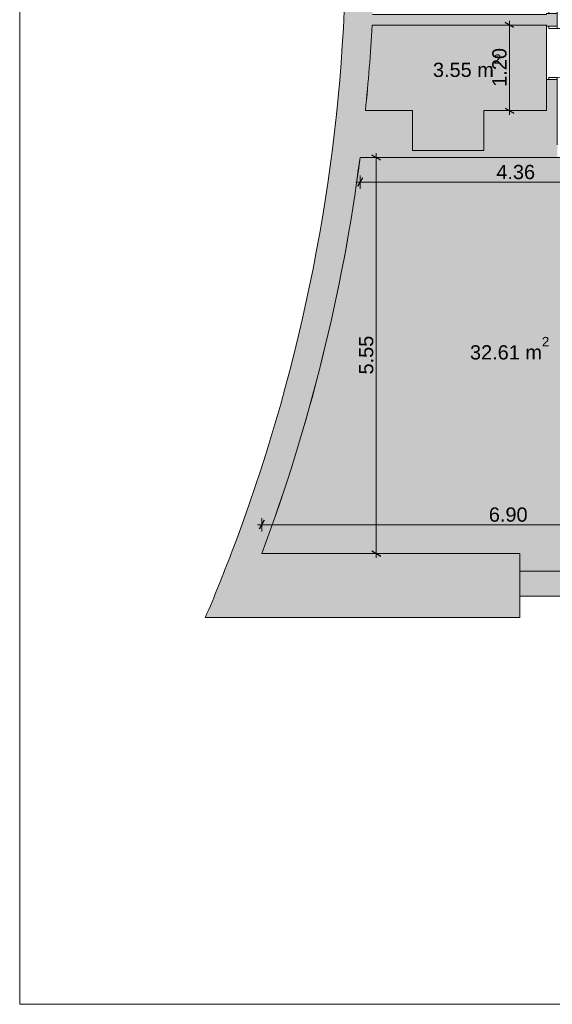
# Model space of a CAD drawing. Header units: millimetres. Extents: x -35112 to 87074, y -173366 to -26479.
# Tile 36 of 64: x -32988 to -25516, y -100595 to -86778. Entities that reach past the tile are written whole.
import ezdxf

# ---------------------------------------------------------------- set-up
doc = ezdxf.new("R2010")
doc.units = ezdxf.units.MM
doc.header["$MEASUREMENT"] = 0
for name, color, linetype, lineweight in [('2D Drafting - General_Pen_No__1', 7, 'Continuous', 5), ('New_2D Drafting - General_Pen_No__2', 8, 'Continuous', 15), ('New_ARCHICAD Doors_Pen_No__1', 7, 'Continuous', 5), ('New_ARCHICAD Windows_Pen_No__7', 7, 'Continuous', 5), ('New_Dimensioning - General_Pen_No__46', 5, 'Continuous', 25), ('New_Structural - Bearing_Pen_No__27', 7, 'Continuous', 5)]:
    doc.layers.add(name, color=color, linetype=linetype, lineweight=lineweight)
for name, color, linetype, lineweight, true_color in [('2D Drafting - General_Pen_No__48', 7, 'Continuous', 5, 0xa80f02), ('New_2D Drafting - General_Pen_No__216', 7, 'Continuous', 0, 0xe8e8e8), ('New_ARCHICAD Windows_Pen_No__103', 7, 'Continuous', 13, 0xffcc99), ('New_Dimensioning - General_Pen_No__45', 7, 'Continuous', 25, 0x40a5ff), ('New_Dimensioning - General_Pen_No__85', 7, 'Continuous', 20, 0x80c2ff), ('New_Structural - Bearing_Pen_No__162', 7, 'Continuous', 25, 0xaaaaaa)]:
    doc.layers.add(name, color=color, linetype=linetype, lineweight=lineweight, true_color=true_color)
doc.layers.add('New_Dimensioning - General', color=7, linetype='Continuous')
doc.layers.add('New_Structural - Bearing', color=7, linetype='Continuous')
doc.styles.add('GENERATED_STYLE_1', font='arial.ttf')
doc.dimstyles.new('GENERATED_STYLE__1', dxfattribs={"dimtxt": 200, "dimasz": 95, "dimexe": 0.18, "dimexo": 3, "dimgap": 0.09, "dimtad": 1, "dimtih": 1, "dimtoh": 1, "dimlfac": 0.001, "dimzin": 0, "dimdsep": 46, "dimtxsty": 'GENERATED_STYLE_1', "dimblk": 'ARROWHEAD_2', "dimblk1": 'ARROWHEAD_2', "dimblk2": 'ARROWHEAD_2', "dimcen": 0.09, "dimclrd": 256, "dimclre": 256, "dimclrt": 5, "dimadec": 0, "dimazin": 0, "dimtfac": 1, "dimtdec": 4, "dimtmove": 0, "dimatfit": 3, "dimfxl": 1, "dimtolj": 1, "dimtzin": 0, "dimarcsym": 0})
doc.dimstyles.new('GENERATED_STYLE__2', dxfattribs={"dimtxt": 200, "dimasz": 95, "dimexe": 0.18, "dimexo": 3, "dimgap": 0.09, "dimtad": 1, "dimlfac": 0.001, "dimzin": 0, "dimdsep": 46, "dimtxsty": 'GENERATED_STYLE_1', "dimblk": 'ARROWHEAD_2', "dimblk1": 'ARROWHEAD_2', "dimblk2": 'ARROWHEAD_2', "dimcen": 0.09, "dimclrd": 256, "dimclre": 256, "dimclrt": 5, "dimadec": 0, "dimazin": 0, "dimtfac": 1, "dimtdec": 4, "dimtmove": 0, "dimatfit": 3, "dimfxl": 1, "dimtolj": 1, "dimtzin": 0, "dimarcsym": 0})
pattern_1 = [(45, (0, 0), (-176.78, 176.78), []), (45, (-35.36, 35.36), (-176.78, 176.78), []), (45, (-70.7, 70.7), (-176.78, 176.78), [])]

# ---------------------------------------------------------------- blocks, each defined once
blk = doc.blocks.new('Entrance Door 22_3')
at = {"layer": 'New_ARCHICAD Doors_Pen_No__1', "color": 7, "linetype": 'Continuous', "lineweight": 5}
for p, q in [((343, 0), (343, 686)), ((-343, 0), (-375, 0)), ((-375, 0), (-375, -115)), ((-375, 0), (-375, -115)), ((-375, 0), (-375, -115)), ((-343, -115), (-343, 0)), ((375, 0), (343, 0)), ((343, 0), (343, -115)), ((375, -115), (375, 0)), ((375, 0), (375, -115)), ((375, 0), (375, -115)), ((-375, -115), (-343, -115)), ((-375, -115), (-375, -150)), ((343, -115), (375, -115)), ((375, -115), (375, -150))]:
    blk.add_line(p, q, dxfattribs=at)
blk.add_arc((343, 0), 686, 90, 180, dxfattribs=at)
blk = doc.blocks.new('Wall_57', base_point=(-25447, -85193))
at = {"layer": 'New_Structural - Bearing_Pen_No__162', "linetype": 'Continuous', "lineweight": 25, "true_color": 0xaaaaaa}
for points in [[(-25597, -85293), (-25597, -85943), (-25447, -85943), (-25447, -85293)], [(-25597, -86869), (-25447, -86869), (-25447, -86693), (-25597, -86693)], [(-25597, -88053), (-25447, -88053), (-25447, -87619), (-25597, -87619)]]:
    blk.add_hatch(color=253, dxfattribs=at).paths.add_polyline_path(points)
at = {"layer": 'New_Structural - Bearing_Pen_No__27', "color": 7, "linetype": 'Continuous', "lineweight": 5}
for p, q in [((-25562, -85943), (-25597, -85943)), ((-25447, -85943), (-25562, -85943)), ((-25562, -86693), (-25597, -86693)), ((-25447, -86693), (-25562, -86693)), ((-25562, -86869), (-25597, -86869)), ((-25447, -86869), (-25562, -86869)), ((-25562, -87619), (-25597, -87619)), ((-25447, -87619), (-25562, -87619))]:
    blk.add_line(p, q, dxfattribs=at)
at = {"layer": 'New_Structural - Bearing_Pen_No__27', "color": 7, "linetype": 'Continuous', "lineweight": 5, "flags": 128}
for points in [[(-25597, -85293), (-25597, -85943)], [(-25447, -85943), (-25447, -85293)], [(-25597, -86693), (-25597, -86703)], [(-25447, -86869), (-25447, -86693)], [(-25597, -86853), (-25597, -86869)], [(-25597, -87619), (-25597, -88053)], [(-25447, -88053), (-25447, -87619)]]:
    blk.add_lwpolyline(points, dxfattribs=at)
at = {"layer": 'New_ARCHICAD Doors_Pen_No__1', "color": 7, "linetype": 'Continuous', "lineweight": 5, "zscale": 1000, "rotation": 270}
blk.add_blockref('Entrance Door 22_3', (-25447, -86318), dxfattribs=at)
at = {"layer": 'New_ARCHICAD Doors_Pen_No__1', "color": 7, "linetype": 'Continuous', "lineweight": 5, "xscale": -1, "zscale": 1000, "rotation": 270}
blk.add_blockref('Entrance Door 22_3', (-25447, -87244), dxfattribs=at)
blk = doc.blocks.new('Storefront Window 22')
at = {"layer": 'New_ARCHICAD Windows_Pen_No__103', "linetype": 'Continuous', "lineweight": 13, "true_color": 0xffcc99}
h = blk.add_hatch(dxfattribs=at)
h.set_pattern_fill('ALUMINIUM', color=31, style=0, pattern_type=2)
h.set_pattern_definition(pattern_1)
h.paths.add_polyline_path([(-250, 0), (-250, -80), (-210, -80), (-210, 0)])
h = blk.add_hatch(dxfattribs=at)
h.set_pattern_fill('ALUMINIUM', color=31, style=0, pattern_type=2)
h.set_pattern_definition(pattern_1)
h.paths.add_polyline_path([(210, 0), (210, -80), (250, -80), (250, 0)])
at = {"layer": 'New_ARCHICAD Windows_Pen_No__7', "color": 7, "linetype": 'Continuous', "lineweight": 5}
for p, q in [((-250, 0), (250, 0)), ((-250, 0), (250, 0)), ((-250, 0), (-250, -80)), ((-210, 0), (-250, 0)), ((-250, 0), (-250, -80)), ((-250, 0), (-250, -80)), ((-210, -80), (-210, 0)), ((210, 0), (210, -80)), ((250, 0), (210, 0)), ((250, -80), (250, 0)), ((250, 0), (250, -80)), ((250, 0), (250, -80)), ((-250, -80), (250, -80)), ((-250, -80), (-210, -80)), ((-250, -80), (-250, -350)), ((210, -80), (250, -80)), ((250, -80), (250, -350)), ((-250, -350), (250, -350))]:
    blk.add_line(p, q, dxfattribs=at)
blk = doc.blocks.new('Exterior Sliding Door 22')
at = {"layer": 'New_ARCHICAD Doors_Pen_No__1', "color": 7, "linetype": 'Continuous', "lineweight": 5}
for p, q in [((200, 165), (400, 165)), ((400, 165), (350, 215)), ((400, 165), (350, 115)), ((-700, 0), (-700, -350)), ((900, 45), (-500, 45)), ((700, 0), (700, -350))]:
    blk.add_line(p, q, dxfattribs=at)
blk = doc.blocks.new('Wall_59', base_point=(-22689, -94867))
at = {"layer": 'New_Structural - Bearing_Pen_No__162', "linetype": 'Continuous', "lineweight": 25, "true_color": 0xaaaaaa}
blk.add_hatch(color=253, dxfattribs=at).paths.add_polyline_path([(-25969, -94517), (-25969, -94867), (-24589, -94867), (-24589, -94517)])
at = {"layer": 'New_Structural - Bearing_Pen_No__27', "color": 7, "linetype": 'Continuous', "lineweight": 5}
for p, q in [((-24589, -94867), (-24589, -94517)), ((-22689, -94787), (-22689, -94517)), ((-22689, -94867), (-22689, -94787))]:
    blk.add_line(p, q, dxfattribs=at)
at = {"layer": 'New_Structural - Bearing_Pen_No__27', "color": 7, "linetype": 'Continuous', "lineweight": 5, "flags": 128}
for points in [[(-24589, -94517), (-25969, -94517)], [(-25969, -94517), (-25969, -94867)], [(-25969, -94867), (-24589, -94867)]]:
    blk.add_lwpolyline(points, dxfattribs=at)
at = {"layer": 'New_ARCHICAD Doors_Pen_No__1', "color": 7, "linetype": 'Continuous', "lineweight": 5, "zscale": 1000, "rotation": 180}
blk.add_blockref('Exterior Sliding Door 22', (-23889, -94867), dxfattribs=at)
at = {"layer": 'New_ARCHICAD Windows_Pen_No__7', "color": 7, "linetype": 'Continuous', "lineweight": 5, "zscale": 1000, "rotation": 180}
blk.add_blockref('Storefront Window 22', (-22939, -94867), dxfattribs=at)
blk = doc.blocks.new('Wall_83', base_point=(-28213, -88713))
at = {"layer": 'New_Structural - Bearing_Pen_No__162', "linetype": 'Continuous', "lineweight": 25, "true_color": 0xaaaaaa}
blk.add_hatch(color=253, dxfattribs=at).paths.add_polyline_path([(-28213, -88713), (-27477, -88713), (-27477, -88053), (-28137, -88053)])
at = {"layer": 'New_Structural - Bearing_Pen_No__27', "color": 7, "linetype": 'Continuous', "lineweight": 5, "flags": 128}
for points in [[(-27477, -88053), (-28137, -88053)], [(-27477, -88613), (-27477, -88053)], [(-28213, -88713), (-27477, -88713)]]:
    blk.add_lwpolyline(points, dxfattribs=at)
blk = doc.blocks.new('Wall_97', base_point=(-29949, -95167))
at = {"layer": 'New_Structural - Bearing_Pen_No__162', "linetype": 'Continuous', "lineweight": 25, "true_color": 0xaaaaaa}
blk.add_hatch(color=253, dxfattribs=at).paths.add_polyline_path([(-29314, -78926, -0.160606), (-30019, -94267), (-29592, -94267, 0.119804), (-28184, -82577), (-28316, -82577), (-28316, -82013), (-28258, -82013, 0.03328), (-28942, -78770)])
at = {"layer": 'New_Structural - Bearing_Pen_No__27', "color": 7, "linetype": 'Continuous', "lineweight": 5}
for radius, start, end in [(24523, 339.1185, 15.6151), (24923, 354.1826, 356.9499), (24923, 339.4689, 352.6552)]:
    blk.add_arc((-52932, -85527), radius, start, end, dxfattribs=at)
blk = doc.blocks.new('Wall_99', base_point=(-25969, -95167))
at = {"layer": 'New_Structural - Bearing_Pen_No__162', "linetype": 'Continuous', "lineweight": 25, "true_color": 0xaaaaaa}
for points in [[(-29592, -94267), (-30383, -95167), (-29949, -95167, 0.009713)], [(-30383, -95167), (-29592, -94267), (-30019, -94267, -0.009898)], [(-29949, -95167), (-25969, -95167), (-25969, -94267), (-29592, -94267, -0.009713)]]:
    blk.add_hatch(color=253, dxfattribs=at).paths.add_polyline_path(points)
at = {"layer": 'New_Structural - Bearing_Pen_No__27', "color": 7, "linetype": 'Continuous', "lineweight": 5, "flags": 128}
for points in [[(-25969, -94267), (-29592, -94267)], [(-25969, -95167), (-25969, -94267)], [(-30383, -95167), (-25969, -95167)]]:
    blk.add_lwpolyline(points, dxfattribs=at)
at = {"layer": 'New_Structural - Bearing_Pen_No__27', "color": 7, "linetype": 'Continuous', "lineweight": 5}
blk.add_arc((-52932, -85527), 24523, 336.8502, 339.1185, dxfattribs=at)
blk = doc.blocks.new('Wall_188', base_point=(-26477, -88713))
at = {"layer": 'New_Structural - Bearing_Pen_No__162', "linetype": 'Continuous', "lineweight": 25, "true_color": 0xaaaaaa}
blk.add_hatch(color=253, dxfattribs=at).paths.add_polyline_path([(-26477, -88713), (-25447, -88713), (-25447, -88053), (-26477, -88053)])
at = {"layer": 'New_Structural - Bearing_Pen_No__27', "color": 7, "linetype": 'Continuous', "lineweight": 5, "flags": 128}
for points in [[(-25597, -88053), (-26477, -88053)], [(-26477, -88053), (-26477, -88613)], [(-25447, -88533), (-25447, -88053)], [(-26477, -88713), (-25447, -88713)]]:
    blk.add_lwpolyline(points, dxfattribs=at)
blk = doc.blocks.new('Wall_189', base_point=(-27477, -88713))
at = {"layer": 'New_Structural - Bearing_Pen_No__162', "linetype": 'Continuous', "lineweight": 25, "true_color": 0xaaaaaa}
blk.add_hatch(color=253, dxfattribs=at).paths.add_polyline_path([(-27477, -88713), (-26477, -88713), (-26477, -88613), (-27477, -88613)])
at = {"layer": 'New_Structural - Bearing_Pen_No__27', "color": 7, "linetype": 'Continuous', "lineweight": 5, "flags": 128}
for points in [[(-26477, -88613), (-27477, -88613)], [(-27477, -88713), (-26477, -88713)]]:
    blk.add_lwpolyline(points, dxfattribs=at)
blk = doc.blocks.new('Wall_190', base_point=(-28044, -86853))
at = {"layer": 'New_Structural - Bearing_Pen_No__162', "linetype": 'Continuous', "lineweight": 25, "true_color": 0xaaaaaa}
blk.add_hatch(color=253, dxfattribs=at).paths.add_polyline_path([(-28044, -86853), (-25597, -86853), (-25597, -86703), (-28036, -86703)])
at = {"layer": 'New_Structural - Bearing_Pen_No__27', "color": 7, "linetype": 'Continuous', "lineweight": 5, "flags": 128}
for points in [[(-25597, -86703), (-28036, -86703)], [(-28044, -86853), (-25597, -86853)]]:
    blk.add_lwpolyline(points, dxfattribs=at)
blk = doc.blocks.new('*D713')
at = {"layer": 'New_Dimensioning - General_Pen_No__45', "color": 161, "linetype": 'Continuous', "lineweight": 25, "true_color": 0x40a5ff, "transparency": 16777216}
for p, q in [((-29556, -93802), (-29628, -93927)), ((-22725, -93927), (-22653, -93802))]:
    blk.add_line(p, q, dxfattribs=at)
at = {"layer": 'New_Dimensioning - General_Pen_No__85', "color": 151, "linetype": 'Continuous', "lineweight": 20, "true_color": 0x80c2ff, "transparency": 16777216}
for p, q in [((-29592, -93958), (-29592, -93771)), ((-22689, -93958), (-22689, -93771)), ((-29653, -93865), (-29592, -93865)), ((-29592, -93865), (-22689, -93865)), ((-22689, -93865), (-22628, -93865))]:
    blk.add_line(p, q, dxfattribs=at)
at = {"layer": 'New_Dimensioning - General_Pen_No__46', "color": 5, "lineweight": 25, "transparency": 16777216, "insert": (-26406, -93825), "char_height": 200, "attachment_point": 7, "style": 'GENERATED_STYLE_1'}
blk.add_mtext('\\A1;{\\pql;\\fArial|b0|i0|c0|p34;6.90}', dxfattribs=at)
blk = doc.blocks.new('ARROWHEAD_2')
at = {"color": 0, "linetype": 'Continuous', "lineweight": 0}
for p, q in [((0, 0), (-1, 0)), ((-0.38, -0.66), (0.38, 0.66))]:
    blk.add_line(p, q, dxfattribs=at)
blk = doc.blocks.new('*D820')
at = {"layer": 'New_Dimensioning - General_Pen_No__45', "color": 161, "linetype": 'Continuous', "lineweight": 25, "true_color": 0x40a5ff, "transparency": 16777216}
for p, q in [((-27922, -88749), (-28047, -88677)), ((-28047, -94231), (-27922, -94304))]:
    blk.add_line(p, q, dxfattribs=at)
at = {"layer": 'New_Dimensioning - General_Pen_No__85', "color": 151, "linetype": 'Continuous', "lineweight": 20, "true_color": 0x80c2ff, "transparency": 16777216}
for p, q in [((-27985, -88713), (-27985, -88652)), ((-27891, -88713), (-28078, -88713)), ((-27985, -94267), (-27985, -88713)), ((-27891, -94267), (-28078, -94267)), ((-27985, -94329), (-27985, -94267))]:
    blk.add_line(p, q, dxfattribs=at)
at = {"layer": 'New_Dimensioning - General_Pen_No__46', "color": 5, "lineweight": 25, "transparency": 16777216, "insert": (-28025, -91756), "char_height": 200, "attachment_point": 7, "rotation": 90, "style": 'GENERATED_STYLE_1'}
blk.add_mtext('\\A1;{\\pql;\\fArial|b0|i0|c0|p34;5.55}', dxfattribs=at)
blk = doc.blocks.new('*D821')
at = {"layer": 'New_Dimensioning - General_Pen_No__45', "color": 161, "linetype": 'Continuous', "lineweight": 25, "true_color": 0x40a5ff, "transparency": 16777216}
for p, q in [((-24201, -88749), (-24326, -88677)), ((-24326, -94481), (-24201, -94554))]:
    blk.add_line(p, q, dxfattribs=at)
at = {"layer": 'New_Dimensioning - General_Pen_No__85', "color": 151, "linetype": 'Continuous', "lineweight": 20, "true_color": 0x80c2ff, "transparency": 16777216}
for p, q in [((-24170, -88713), (-24357, -88713)), ((-24263, -94517), (-24263, -88713)), ((-24170, -94517), (-24357, -94517)), ((-24263, -94579), (-24263, -94517))]:
    blk.add_line(p, q, dxfattribs=at)
at = {"layer": 'New_Dimensioning - General_Pen_No__46', "color": 5, "lineweight": 25, "transparency": 16777216, "insert": (-24303, -91881), "char_height": 200, "attachment_point": 7, "rotation": 90, "style": 'GENERATED_STYLE_1'}
blk.add_mtext('\\A1;{\\pql;\\fArial|b0|i0|c0|p34;5.80}', dxfattribs=at)
blk = doc.blocks.new('*D822')
at = {"layer": 'New_Dimensioning - General_Pen_No__45', "color": 161, "linetype": 'Continuous', "lineweight": 25, "true_color": 0x40a5ff, "transparency": 16777216}
blk.add_line((-24201, -88749), (-24326, -88677), dxfattribs=at)
at = {"layer": 'New_Dimensioning - General_Pen_No__85', "color": 151, "linetype": 'Continuous', "lineweight": 20, "true_color": 0x80c2ff, "transparency": 16777216}
for p, q in [((-24263, -88713), (-24263, -88652)), ((-24170, -88713), (-24357, -88713))]:
    blk.add_line(p, q, dxfattribs=at)
blk = doc.blocks.new('*D843')
at = {"layer": 'New_Dimensioning - General_Pen_No__45', "color": 161, "linetype": 'Continuous', "lineweight": 25, "true_color": 0x40a5ff, "transparency": 16777216}
for p, q in [((-28177, -88995), (-28249, -89120)), ((-23893, -89120), (-23821, -88995))]:
    blk.add_line(p, q, dxfattribs=at)
at = {"layer": 'New_Dimensioning - General_Pen_No__85', "color": 151, "linetype": 'Continuous', "lineweight": 20, "true_color": 0x80c2ff, "transparency": 16777216}
for p, q in [((-28213, -89151), (-28213, -88964)), ((-23857, -89151), (-23857, -88964)), ((-28274, -89058), (-28213, -89058)), ((-28213, -89058), (-23857, -89058)), ((-23857, -89058), (-23796, -89058))]:
    blk.add_line(p, q, dxfattribs=at)
at = {"layer": 'New_Dimensioning - General_Pen_No__46', "color": 5, "lineweight": 25, "transparency": 16777216, "insert": (-26301, -89018), "char_height": 200, "attachment_point": 7, "style": 'GENERATED_STYLE_1'}
blk.add_mtext('\\A1;{\\pql;\\fArial|b0|i0|c0|p34;4.36}', dxfattribs=at)
blk = doc.blocks.new('*D867')
at = {"layer": 'New_Dimensioning - General_Pen_No__45', "color": 161, "linetype": 'Continuous', "lineweight": 25, "true_color": 0x40a5ff, "transparency": 16777216}
for p, q in [((-26053, -86889), (-26178, -86817)), ((-26178, -88017), (-26053, -88089))]:
    blk.add_line(p, q, dxfattribs=at)
at = {"layer": 'New_Dimensioning - General_Pen_No__85', "color": 151, "linetype": 'Continuous', "lineweight": 20, "true_color": 0x80c2ff, "transparency": 16777216}
for p, q in [((-26021, -86853), (-26209, -86853)), ((-26115, -86853), (-26115, -86792)), ((-26115, -88053), (-26115, -86853)), ((-26021, -88053), (-26209, -88053)), ((-26115, -88114), (-26115, -88053))]:
    blk.add_line(p, q, dxfattribs=at)
at = {"layer": 'New_Dimensioning - General_Pen_No__46', "color": 5, "lineweight": 25, "transparency": 16777216, "insert": (-26155, -87719), "char_height": 200, "attachment_point": 7, "rotation": 90, "style": 'GENERATED_STYLE_1'}
blk.add_mtext('\\A1;{\\pql;\\fArial|b0|i0|c0|p34;1.20}', dxfattribs=at)

msp = doc.modelspace()

# ---------------------------------------------------------------- hatches: boundary and pattern name
at = {"layer": 'New_2D Drafting - General_Pen_No__216', "linetype": 'Continuous', "lineweight": 0, "true_color": 0xe8e8e8}
for points in [[(-28043.904, -86852.689, -0.01207491), (-28136.951, -88052.689), (-27476.951, -88052.689), (-27476.951, -88612.689), (-26476.951, -88612.689), (-26476.951, -88052.689), (-25596.951, -88052.689), (-25596.951, -86852.689)], [(-28213.094, -88712.689, -0.057599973), (-29591.668, -94267.473), (-25969.223, -94267.473), (-25969.223, -94517.473), (-22689.203, -94517.473), (-22689.203, -93801.647), (-22689.203, -90672.608, 0.013058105), (-22854.186, -90621.586), (-23856.951, -90342.689), (-23856.951, -88712.689), (-25446.951, -88712.689), (-26476.951, -88712.689), (-27476.951, -88712.689)]]:
    msp.add_hatch(color=254, dxfattribs=at).paths.add_polyline_path(points)

# ---------------------------------------------------------------- linework, layer by layer
at = {"layer": '2D Drafting - General_Pen_No__1', "color": 7, "linetype": 'Continuous', "lineweight": 5}
for q in [(-32987.757, -69923.72), (7813.018, -100594.723)]:
    msp.add_line((-32987.757, -100594.723), q, dxfattribs=at)
at = {"layer": 'New_2D Drafting - General_Pen_No__2', "color": 8, "linetype": 'Continuous', "lineweight": 15, "flags": 128}
for points in [[(-28043.904, -86852.689, -0.01207491), (-28136.951, -88052.689), (-27476.951, -88052.689), (-27476.951, -88612.689), (-26476.951, -88612.689), (-26476.951, -88052.689), (-25596.951, -88052.689), (-25596.951, -86852.689)], [(-28213.094, -88712.689, -0.057599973), (-29591.668, -94267.473), (-25969.223, -94267.473), (-25969.223, -94517.473), (-22689.203, -94517.473), (-22689.203, -93801.647), (-22689.203, -90672.608, 0.013058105), (-22854.186, -90621.586), (-23856.951, -90342.689), (-23856.951, -88712.689), (-25446.951, -88712.689), (-26476.951, -88712.689), (-27476.951, -88712.689)]]:
    msp.add_lwpolyline(points, format="xyb", close=True, dxfattribs=at)

# ---------------------------------------------------------------- block references
at = {"layer": 'New_Structural - Bearing', "color": 7, "lineweight": 5}
for name, p in [('Wall_97', (-29948.806, -95167.473)), ('Wall_57', (-25446.951, -85192.689)), ('Wall_190', (-28043.904, -86852.689)), ('Wall_83', (-28213.094, -88712.689)), ('Wall_188', (-26476.951, -88712.689)), ('Wall_189', (-27476.951, -88712.689)), ('Wall_99', (-25969.223, -95167.473)), ('Wall_59', (-22689.203, -94867.473))]:
    msp.add_blockref(name, p, dxfattribs=at)

# ---------------------------------------------------------------- texts
at = {"layer": '2D Drafting - General_Pen_No__48', "color": 14, "lineweight": 5, "true_color": 0xa80f02, "char_height": 200, "attachment_point": 7, "style": 'GENERATED_STYLE_1'}
for s, insert in [('{\\fArial|b0|i0|c0|p34;3.55 m{\\H0.66x;\\S2^  ;}}', (-27189.982, -87584.037)), ('{\\fArial|b0|i0|c0|p34;32.61 m{\\H0.66x;\\S2^  ;}}', (-26670.409, -91548.938))]:
    msp.add_mtext(s, dxfattribs=dict(at, insert=insert))

# ---------------------------------------------------------------- dimensions: what is measured, and where the dimension line sits
at = {"layer": 'New_Dimensioning - General', "color": 151, "linetype": 'Continuous', "lineweight": 20, "true_color": 0x80c2ff}
for base, p1, p2, picture, middle in [((-26115.168, -86852.689), (-25596.951, -88052.689), (-25596.951, -86852.689), '*D867', (-26255.168, -87458.982)), ((-27984.672, -88712.689), (-25969.223, -94267.473), (-26976.951, -88712.689), '*D820', (-28124.672, -91496.374)), ((-24263.348655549, -88712.688545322), (-26976.950511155, -88712.688545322), (-23706.950511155, -88712.688545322), '*D822', (-24403.348656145, -88718.981543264)), ((-24263.349, -88712.689), (-24589.203, -94517.473), (-26976.951, -88712.689), '*D821', (-24403.349, -91621.374))]:
    dim = msp.add_linear_dim(base=base, p1=p1, p2=p2, angle=90, dimstyle='GENERATED_STYLE__2', dxfattribs=at)
    dim.commit()
    dim.dimension.update_dxf_attribs({"geometry": picture, "text_midpoint": middle, "dimtype": 160, "text_rotation": 90})
for base, p1, p2, picture, middle in [((-23856.951, -89057.647), (-28213.094, -88712.689), (-23856.951, -88532.689), '*D843', (-26041.315, -88917.647)), ((-22689.203, -93864.659), (-29591.668, -94267.473), (-22689.203, -92234.56), '*D713', (-26146.729, -93724.659))]:
    dim = msp.add_linear_dim(base=base, p1=p1, p2=p2, dimstyle='GENERATED_STYLE__1', dxfattribs=at)
    dim.commit()
    dim.dimension.update_dxf_attribs({"geometry": picture, "text_midpoint": middle, "dimtype": 160})

doc.saveas('drawing.dxf')
